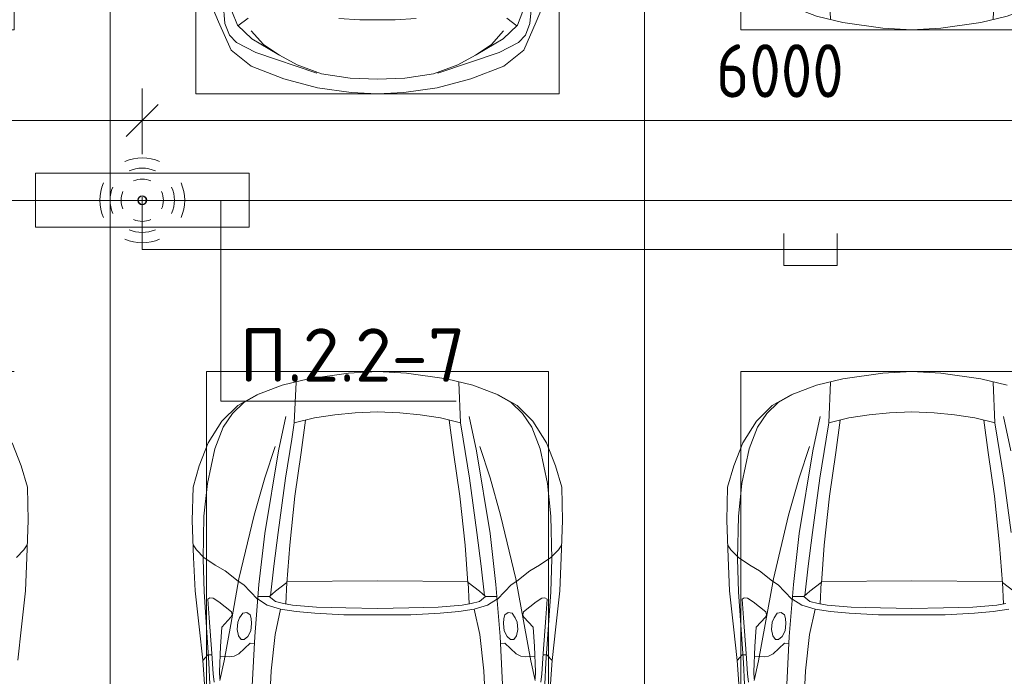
# Model space of a CAD drawing. Header units: millimetres. Extents: x -32229 to 288056, y -13689 to 125138.
# Tile 96 of 193: x -18638 to -14032, y 102124 to 105197. Entities that reach past the tile are written whole.
import ezdxf

# ---------------------------------------------------------------- set-up
doc = ezdxf.new("R2010")
doc.units = ezdxf.units.MM
for name, color, linetype, lineweight in [('A-ANNO-DIMS', 7, 'Continuous', 9), ('A-ANNO-DIMS-200', 7, 'Continuous', 9), ('A-ANNO-NOTE', 7, 'Continuous', 18), ('A-DETL-GENF', 7, 'Continuous', 18), ('A-DETL-THIN', 7, 'Continuous', 9), ('C-PRKG', 7, 'Continuous', 18), ('G-ANNO-TEXT', 7, 'Continuous', 9)]:
    doc.layers.add(name, color=color, linetype=linetype, lineweight=lineweight)
doc.layers.add('A-DETL', color=7, linetype='Continuous', lineweight=9, true_color=0x00a600)
doc.styles.add('GOST Common_3', font='GOST_Common.ttf', dxfattribs={"width": 0.9, "height": 250})
doc.styles.add('ISOCPEUR', font='isocpeur.ttf', dxfattribs={"height": 250})
doc.dimstyles.new('ГОСТ_2_5_мм2', dxfattribs={"dimscale": 304.8, "dimtxt": 251.428749, "dimasz": 0.492126, "dimexe": 0.492126, "dimexo": 0.656168, "dimgap": 0.098425, "dimtad": 1, "dimdec": 0, "dimdsep": 46, "dimtxsty": 'GOST Common_3', "dimblk1": 'OBLIQUE', "dimblk2": 'OBLIQUE', "dimsah": 1, "dimcen": 0.09, "dimazin": 2, "dimtfac": 1, "dimtdec": 4, "dimtix": 1, "dimtmove": 0, "dimatfit": 3, "dimfxl": 1, "dimtvp": 1, "dimtolj": 1, "dimtzin": 0, "dimarcsym": 2})

# ---------------------------------------------------------------- blocks, each defined once
blk = doc.blocks.new('АР_Машиноместо - 4900x2400_М__5300х2500_-V41--02 ЭО')
at = {"layer": 'A-DETL-GENF', "color": 253, "lineweight": 13, "true_color": 0xaaaaaa}
for p, q in [((1114.6, 4493), (927, 4466.6)), ((1250, 4500), (1114.6, 4493)), ((1250, 4500), (1385.4, 4493)), ((1385.4, 4493), (1573, 4466.6)), ((804.4, 4436.7), (686, 4391.6)), ((927, 4466.6), (804.4, 4436.7)), ((861.2, 4260.3), (869.3, 4451.1)), ((1573, 4466.6), (1695.6, 4436.7)), ((1638.8, 4260.3), (1630.7, 4451.1)), ((1695.6, 4436.7), (1814, 4391.6)), ((686, 4391.6), (596.3, 4340.6)), ((1814, 4391.6), (1903.7, 4340.6)), ((596.3, 4340.6), (522.5, 4267.9)), ((1903.7, 4340.6), (1977.5, 4267.9)), ((955.5, 4283.9), (861, 4259.4)), ((1050.4, 4297.3), (955.5, 4283.9)), ((1146, 4306.7), (1050.4, 4297.3)), ((1250, 4312), (1146, 4306.7)), ((1250, 4312), (1354, 4306.7)), ((1354, 4306.7), (1449.6, 4297.3)), ((1449.6, 4297.3), (1544.5, 4283.9)), ((1544.5, 4283.9), (1639, 4259.4)), ((522.5, 4267.9), (458.6, 4167)), ((914, 4272.5), (893.6, 4121.6)), ((1586, 4272.5), (1606.4, 4121.6)), ((1977.5, 4267.9), (2041.4, 4167)), ((458.6, 4167), (416.4, 4059.2)), ((2041.4, 4167), (2083.6, 4059.2)), ((893.6, 4121.6), (863.9, 3917.5)), ((1606.4, 4121.6), (1636.1, 3917.5)), ((416.4, 4059.2), (387.4, 3958.4)), ((2083.6, 4059.2), (2112.6, 3958.4)), ((387.4, 3958.4), (384, 3802.9)), ((863.9, 3917.5), (840.1, 3687.8)), ((1636.1, 3917.5), (1659.9, 3687.8)), ((2112.6, 3958.4), (2116, 3802.9)), ((384, 3802.9), (390.2, 3630)), ((2116, 3802.9), (2109.8, 3630)), ((403.8, 3665.5), (388.1, 3688.4)), ((840.1, 3687.8), (826.6, 3509.6)), ((1659.9, 3687.8), (1673.4, 3509.6)), ((2096.2, 3665.5), (2111.9, 3688.4)), ((438.6, 3629.8), (403.8, 3665.5)), ((2061.4, 3629.8), (2096.2, 3665.5)), ((390.2, 3630), (397.1, 3474.2)), ((491.4, 3594.2), (438.6, 3629.8)), ((537.9, 3567), (491.4, 3594.2)), ((1962.1, 3567), (2008.6, 3594.2)), ((2008.6, 3594.2), (2061.4, 3629.8)), ((2109.8, 3630), (2102.9, 3474.2)), ((598.3, 3518.6), (537.9, 3567)), ((1901.7, 3518.6), (1962.1, 3567)), ((624.9, 3501.2), (598.3, 3518.6)), ((654.7, 3470.4), (624.9, 3501.2)), ((676.4, 3260.1), (695.7, 3502.8)), ((773.2, 3472.4), (825.6, 3512.1)), ((825.6, 3512.1), (821, 3413)), ((1250, 3520.1), (827.2, 3517.2)), ((1250, 3520.1), (1672.8, 3517.2)), ((1674.4, 3512.1), (1679, 3413)), ((1726.8, 3472.4), (1674.4, 3512.1)), ((1823.6, 3260.1), (1804.3, 3502.8)), ((1845.3, 3470.4), (1875.1, 3501.2)), ((1875.1, 3501.2), (1901.7, 3518.6)), ((397.1, 3474.2), (415.7, 3305.9)), ((690.2, 3433.7), (654.7, 3470.4)), ((744.3, 3447), (773.2, 3472.4)), ((1755.7, 3447), (1726.8, 3472.4)), ((1809.8, 3433.7), (1845.3, 3470.4)), ((2102.9, 3474.2), (2084.3, 3305.9)), ((456.6, 3434.5), (466.2, 3441.1)), ((462.2, 3347.3), (456.6, 3434.5)), ((466.2, 3441.1), (481.5, 3439.1)), ((481.5, 3439.1), (508, 3422.8)), ((508, 3422.8), (566.8, 3375.1)), ((744.1, 3447.2), (691.3, 3447.2)), ((773, 3424.2), (744.1, 3447.2)), ((811.1, 3414.8), (773, 3424.2)), ((853.3, 3407.2), (811.1, 3414.8)), ((1646.7, 3407.2), (1688.9, 3414.8)), ((1688.9, 3414.8), (1727, 3424.2)), ((1727, 3424.2), (1755.7, 3447)), ((1755.7, 3447.2), (1808.7, 3447.2)), ((1992, 3422.8), (1933.2, 3375.1)), ((2018.5, 3439.1), (1992, 3422.8)), ((2033.8, 3441.1), (2018.5, 3439.1)), ((2043.4, 3434.5), (2033.8, 3441.1)), ((2037.8, 3347.3), (2043.4, 3434.5)), ((566.8, 3375.1), (569.7, 3360.7)), ((605.2, 3346.8), (620, 3369.3)), ((620, 3369.3), (638.7, 3372.5)), ((638.7, 3372.5), (654.1, 3360.7)), ((965.3, 3397.8), (853.3, 3407.2)), ((1102.5, 3394.3), (965.3, 3397.8)), ((1250, 3391.3), (1102.5, 3394.3)), ((1250, 3391.3), (1397.5, 3394.3)), ((1397.5, 3394.3), (1534.7, 3397.8)), ((1534.7, 3397.8), (1646.7, 3407.2)), ((1861.3, 3372.5), (1845.9, 3360.7)), ((1880, 3369.3), (1861.3, 3372.5)), ((1894.8, 3346.8), (1880, 3369.3)), ((1933.2, 3375.1), (1930.3, 3360.7)), ((474.8, 3179.9), (462.2, 3347.3)), ((564.6, 3349.7), (522.2, 3303.2)), ((569.7, 3360.7), (564.6, 3349.7)), ((593.6, 3292.5), (597.1, 3327.4)), ((597.1, 3327.4), (605.2, 3346.8)), ((654.1, 3360.7), (658.7, 3344.5)), ((661.1, 3321.2), (657.2, 3286.3)), ((658.7, 3344.5), (661.1, 3321.2)), ((1841.3, 3344.5), (1838.9, 3321.2)), ((1838.9, 3321.2), (1842.8, 3286.3)), ((1845.9, 3360.7), (1841.3, 3344.5)), ((1902.9, 3327.4), (1894.8, 3346.8)), ((1906.4, 3292.5), (1902.9, 3327.4)), ((1930.3, 3360.7), (1935.4, 3349.7)), ((1935.4, 3349.7), (1977.8, 3303.2)), ((2025.2, 3179.9), (2037.8, 3347.3)), ((415.7, 3305.9), (432.8, 3149.3)), ((522.2, 3303.2), (515.3, 3213.7)), ((599.8, 3262.3), (593.6, 3292.5)), ((657.2, 3286.3), (643.2, 3259.9)), ((1842.8, 3286.3), (1856.8, 3259.9)), ((1900.2, 3262.3), (1906.4, 3292.5)), ((1977.8, 3303.2), (1984.7, 3213.7)), ((2084.3, 3305.9), (2067.1, 3148.3)), ((612.1, 3245.7), (599.8, 3262.3)), ((654.5, 3228.1), (601.7, 3179.4)), ((626.8, 3246.1), (612.1, 3245.7)), ((643.2, 3259.9), (626.8, 3246.1)), ((674.6, 3227.6), (654.5, 3228.1)), ((659.3, 2936), (676.4, 3260.1)), ((1840.7, 2936), (1823.6, 3260.1)), ((1825.4, 3227.6), (1845.5, 3228.1)), ((1845.5, 3228.1), (1898.3, 3179.4)), ((1856.8, 3259.9), (1873.2, 3246.1)), ((1873.2, 3246.1), (1887.9, 3245.7)), ((1887.9, 3245.7), (1900.2, 3262.3)), ((480.8, 3085), (474.8, 3179.9)), ((515.3, 3213.7), (510.9, 3094.6)), ((601.7, 3179.4), (579.5, 3167.7)), ((1898.3, 3179.4), (1920.5, 3167.7)), ((1984.7, 3213.7), (1989.1, 3094.6)), ((2019.2, 3085), (2025.2, 3179.9)), ((432.8, 3149.3), (446, 2964.8)), ((456.9, 3174.2), (432.9, 3148.3)), ((475.2, 3173.5), (456.9, 3174.2)), ((558.4, 3165.4), (513.6, 3168)), ((579.5, 3167.7), (558.4, 3165.4)), ((1920.5, 3167.7), (1941.6, 3165.4)), ((1941.6, 3165.4), (1986.4, 3168)), ((2024.8, 3173.5), (2043.1, 3174.2)), ((2043.1, 3174.2), (2067.1, 3148.3)), ((2067.2, 3149.3), (2054, 2964.8)), ((510.9, 3094.6), (512.2, 3061.4)), ((1989.1, 3094.6), (1987.8, 3061.4)), ((485.6, 3046.1), (480.8, 3085)), ((2014.4, 3046.1), (2019.2, 3085))]:
    blk.add_line(p, q, dxfattribs=at)
at = {"layer": 'A-DETL-GENF', "color": 254, "lineweight": 13, "true_color": 0xd4d4d4}
for p, q in [((696.3, 4395.8), (625, 4354.8)), ((1803.7, 4395.8), (1875, 4354.8)), ((625, 4354.8), (571.5, 4303.1)), ((1875, 4354.8), (1928.5, 4303.1)), ((571.5, 4303.1), (527.8, 4239.8)), ((786.9, 4128.3), (821.1, 4289.8)), ((1713.1, 4128.3), (1678.9, 4289.8)), ((1928.5, 4303.1), (1972.2, 4239.8)), ((527.8, 4239.8), (488.6, 4138.1)), ((849, 4182.8), (861.2, 4260.3)), ((1651, 4182.8), (1638.8, 4260.3)), ((1972.2, 4239.8), (2011.4, 4138.1)), ((722.7, 4001.8), (771.7, 4149.8)), ((819.4, 4000.8), (849, 4182.8)), ((1680.6, 4000.8), (1651, 4182.8)), ((1777.3, 4001.8), (1728.3, 4149.8)), ((488.6, 4138.1), (454.7, 3976.8)), ((723.2, 3741.5), (786.9, 4128.3)), ((1776.8, 3741.5), (1713.1, 4128.3)), ((2011.4, 4138.1), (2045.3, 3976.8)), ((454.7, 3976.8), (438.6, 3823.4)), ((673.6, 3827.1), (722.7, 4001.8)), ((785.7, 3746.6), (819.4, 4000.8)), ((1714.3, 3746.6), (1680.6, 4000.8)), ((1826.4, 3827.1), (1777.3, 4001.8)), ((2045.3, 3976.8), (2061.4, 3823.4)), ((438.6, 3823.4), (434.2, 3623.7)), ((602.3, 3530.2), (673.6, 3827.1)), ((1897.7, 3530.2), (1826.4, 3827.1)), ((2061.4, 3823.4), (2065.8, 3623.7)), ((695.7, 3502.8), (723.2, 3741.5)), ((765.5, 3589.1), (785.7, 3746.6)), ((1734.5, 3589.1), (1714.3, 3746.6)), ((1804.3, 3502.8), (1776.8, 3741.5)), ((434.2, 3623.7), (439.5, 3468.5)), ((2065.8, 3623.7), (2060.5, 3468.5)), ((749.1, 3450.8), (765.5, 3589.1)), ((1750.9, 3450.8), (1734.5, 3589.1)), ((564, 3316.2), (602.3, 3530.2)), ((1936, 3316.2), (1897.7, 3530.2)), ((439.5, 3468.5), (462, 3136.6)), ((2060.5, 3468.5), (2038, 3136.6)), ((734.6, 3405.8), (688.5, 3435.5)), ((1765.4, 3405.8), (1811.5, 3435.5)), ((797.1, 3388.2), (734.6, 3405.8)), ((771.7, 3268.5), (797.1, 3388.2)), ((870, 3377.1), (797.1, 3388.2)), ((957.1, 3368.9), (870, 3377.1)), ((1093.5, 3360.7), (957.1, 3368.9)), ((1406.5, 3360.7), (1542.9, 3368.9)), ((1542.9, 3368.9), (1630, 3377.1)), ((1630, 3377.1), (1702.9, 3388.2)), ((1702.9, 3388.2), (1765.4, 3405.8)), ((1728.3, 3268.5), (1702.9, 3388.2)), ((1250, 3360.7), (1093.5, 3360.7)), ((1250, 3360.7), (1406.5, 3360.7)), ((532.7, 3145.9), (564, 3316.2)), ((1967.3, 3145.9), (1936, 3316.2)), ((752.8, 3099), (771.7, 3268.5)), ((1747.2, 3099), (1728.3, 3268.5)), ((462, 3136.6), (466.3, 3036.3)), ((512.5, 3053.2), (532.7, 3145.9)), ((1987.5, 3053.2), (1967.3, 3145.9)), ((2038, 3136.6), (2033.7, 3036.3)), ((737.8, 2818.3), (752.8, 3099)), ((1762.2, 2818.3), (1747.2, 3099))]:
    blk.add_line(p, q, dxfattribs=at)
at = {"layer": 'C-PRKG', "color": 253, "lineweight": 13, "true_color": 0xaaaaaa}
for p, q in [((2500, 5300), (0, 5300)), ((0, 0), (0, 5300)), ((2500, 0), (2500, 5300)), ((450, 4500), (2050, 4500)), ((450, 800), (450, 4500)), ((2050, 800), (2050, 4500))]:
    blk.add_line(p, q, dxfattribs=at)
blk = doc.blocks.new('АР_Машиноместо - 5300x2500_С-V39--02 ЭО')
at = {"layer": 'A-DETL-GENF', "color": 253, "lineweight": 13, "true_color": 0xaaaaaa}
for p, q in [((507.1, -4462.6), (419.6, -4254.2)), ((1992.9, -4462.6), (2080.4, -4254.2)), ((528.4, -4374.7), (536.4, -4471.4)), ((1971.6, -4374.7), (1963.6, -4471.4)), ((594.6, -4479.3), (569.5, -4413.1)), ((1905.4, -4479.3), (1930.5, -4413.1)), ((565.9, -4595.1), (507.1, -4462.6)), ((645, -4445.5), (597.3, -4481.4)), ((1069.6, -4447.3), (1167.1, -4453.2)), ((1167.1, -4453.2), (1250, -4453.9)), ((1332.9, -4453.2), (1250, -4453.9)), ((1430.4, -4447.3), (1332.9, -4453.2)), ((1855, -4445.5), (1902.7, -4481.4)), ((1934.1, -4595.1), (1992.9, -4462.6)), ((536.4, -4471.4), (557.5, -4525.7)), ((661.8, -4543.1), (594.6, -4479.3)), ((717.1, -4568.9), (659.6, -4505.3)), ((1782.9, -4568.9), (1840.4, -4505.3)), ((1838.2, -4543.1), (1905.4, -4479.3)), ((1963.6, -4471.4), (1942.5, -4525.7)), ((557.5, -4525.7), (590.7, -4560.1)), ((788.5, -4617.7), (661.8, -4543.1)), ((1711.5, -4617.7), (1838.2, -4543.1)), ((1942.5, -4525.7), (1909.3, -4560.1)), ((659.1, -4669.9), (565.9, -4595.1)), ((590.7, -4560.1), (680.7, -4606.5)), ((791.3, -4619.7), (717.1, -4568.9)), ((1708.7, -4619.7), (1782.9, -4568.9)), ((1909.3, -4560.1), (1819.3, -4606.5)), ((1840.9, -4669.9), (1934.1, -4595.1)), ((680.7, -4606.5), (967, -4703.6)), ((873.9, -4665.1), (791.3, -4619.7)), ((1819.3, -4606.5), (1533, -4703.6)), ((1626.1, -4665.1), (1708.7, -4619.7)), ((812.7, -4729.4), (659.1, -4669.9)), ((988.2, -4706.7), (873.9, -4665.1)), ((1511.8, -4706.7), (1626.1, -4665.1)), ((1687.3, -4729.4), (1840.9, -4669.9)), ((970.2, -4771.8), (812.7, -4729.4)), ((1122.2, -4726.4), (988.2, -4706.7)), ((1250, -4731.7), (1122.2, -4726.4)), ((1250, -4731.7), (1377.8, -4726.4)), ((1377.8, -4726.4), (1511.8, -4706.7)), ((1529.8, -4771.8), (1687.3, -4729.4)), ((1126.4, -4794.1), (970.2, -4771.8)), ((1373.6, -4794.1), (1529.8, -4771.8)), ((1250, -4800), (1126.4, -4794.1)), ((1250, -4800), (1373.6, -4794.1))]:
    blk.add_line(p, q, dxfattribs=at)
at = {"layer": 'C-PRKG', "color": 253, "lineweight": 13, "true_color": 0xaaaaaa}
for p, q in [((0, 0), (0, -5300)), ((2500, 0), (2500, -5300)), ((400, -500), (400, -4800)), ((2100, -500), (2100, -4800)), ((400, -4800), (2100, -4800)), ((2500, -5300), (0, -5300))]:
    blk.add_line(p, q, dxfattribs=at)
blk = doc.blocks.new('АР_Машиноместо - 4900x2400_М__5300х2500_-2211001--02 ЭО')
at = {"layer": 'A-DETL-GENF', "color": 254, "lineweight": 13, "true_color": 0xd4d4d4}
for p, q in [((1762.2, -2818.3), (1747.2, -3099)), ((2038, -3136.6), (2033.7, -3036.3)), ((1987.5, -3053.2), (1967.3, -3145.9)), ((1747.2, -3099), (1728.3, -3268.5)), ((1967.3, -3145.9), (1936, -3316.2)), ((2060.5, -3468.5), (2038, -3136.6)), ((1728.3, -3268.5), (1702.9, -3388.2)), ((1936, -3316.2), (1897.7, -3530.2)), ((1093.5, -3360.7), (957.1, -3368.9)), ((1250, -3360.7), (1093.5, -3360.7)), ((1250, -3360.7), (1406.5, -3360.7)), ((1406.5, -3360.7), (1542.9, -3368.9)), ((870, -3377.1), (797.1, -3388.2)), ((957.1, -3368.9), (870, -3377.1)), ((1542.9, -3368.9), (1630, -3377.1)), ((1630, -3377.1), (1702.9, -3388.2)), ((1702.9, -3388.2), (1765.4, -3405.8)), ((1765.4, -3405.8), (1811.5, -3435.5)), ((1750.9, -3450.8), (1734.5, -3589.1)), ((2065.8, -3623.7), (2060.5, -3468.5)), ((1804.3, -3502.8), (1776.8, -3741.5)), ((1897.7, -3530.2), (1826.4, -3827.1)), ((1734.5, -3589.1), (1714.3, -3746.6)), ((2061.4, -3823.4), (2065.8, -3623.7)), ((785.7, -3746.6), (819.4, -4000.8)), ((1714.3, -3746.6), (1680.6, -4000.8)), ((1776.8, -3741.5), (1713.1, -4128.3)), ((1826.4, -3827.1), (1777.3, -4001.8)), ((2045.3, -3976.8), (2061.4, -3823.4)), ((819.4, -4000.8), (849, -4182.8)), ((1680.6, -4000.8), (1651, -4182.8)), ((1777.3, -4001.8), (1728.3, -4149.8)), ((2011.4, -4138.1), (2045.3, -3976.8)), ((786.9, -4128.3), (821.1, -4289.8)), ((1713.1, -4128.3), (1678.9, -4289.8)), ((1972.2, -4239.8), (2011.4, -4138.1)), ((849, -4182.8), (861.2, -4260.3)), ((1651, -4182.8), (1638.8, -4260.3)), ((1928.5, -4303.1), (1972.2, -4239.8)), ((1875, -4354.8), (1928.5, -4303.1)), ((1803.7, -4395.8), (1875, -4354.8))]:
    blk.add_line(p, q, dxfattribs=at)
at = {"layer": 'A-DETL-GENF', "color": 253, "lineweight": 13, "true_color": 0xaaaaaa}
for p, q in [((1840.7, -2936), (1823.6, -3260.1)), ((2067.2, -3149.3), (2054, -2964.8)), ((1989.1, -3094.6), (1987.8, -3061.4)), ((2014.4, -3046.1), (2019.2, -3085)), ((2019.2, -3085), (2025.2, -3179.9)), ((1984.7, -3213.7), (1989.1, -3094.6)), ((415.7, -3305.9), (432.8, -3149.3)), ((1898.3, -3179.4), (1920.5, -3167.7)), ((1920.5, -3167.7), (1941.6, -3165.4)), ((1941.6, -3165.4), (1986.4, -3168)), ((2024.8, -3173.5), (2043.1, -3174.2)), ((2043.1, -3174.2), (2067.1, -3148.3)), ((2084.3, -3305.9), (2067.1, -3148.3)), ((1845.5, -3228.1), (1898.3, -3179.4)), ((1977.8, -3303.2), (1984.7, -3213.7)), ((2025.2, -3179.9), (2037.8, -3347.3)), ((1823.6, -3260.1), (1804.3, -3502.8)), ((1825.4, -3227.6), (1845.5, -3228.1)), ((1842.8, -3286.3), (1856.8, -3259.9)), ((1856.8, -3259.9), (1873.2, -3246.1)), ((1873.2, -3246.1), (1887.9, -3245.7)), ((1887.9, -3245.7), (1900.2, -3262.3)), ((1900.2, -3262.3), (1906.4, -3292.5)), ((397.1, -3474.2), (415.7, -3305.9)), ((1838.9, -3321.2), (1842.8, -3286.3)), ((1906.4, -3292.5), (1902.9, -3327.4)), ((1935.4, -3349.7), (1977.8, -3303.2)), ((2102.9, -3474.2), (2084.3, -3305.9)), ((1841.3, -3344.5), (1838.9, -3321.2)), ((1845.9, -3360.7), (1841.3, -3344.5)), ((1861.3, -3372.5), (1845.9, -3360.7)), ((1894.8, -3346.8), (1880, -3369.3)), ((1902.9, -3327.4), (1894.8, -3346.8)), ((1930.3, -3360.7), (1935.4, -3349.7)), ((1933.2, -3375.1), (1930.3, -3360.7)), ((2037.8, -3347.3), (2043.4, -3434.5)), ((853.3, -3407.2), (811.1, -3414.8)), ((965.3, -3397.8), (853.3, -3407.2)), ((1102.5, -3394.3), (965.3, -3397.8)), ((1250, -3391.3), (1102.5, -3394.3)), ((1250, -3391.3), (1397.5, -3394.3)), ((1397.5, -3394.3), (1534.7, -3397.8)), ((1534.7, -3397.8), (1646.7, -3407.2)), ((1646.7, -3407.2), (1688.9, -3414.8)), ((1880, -3369.3), (1861.3, -3372.5)), ((1992, -3422.8), (1933.2, -3375.1)), ((825.6, -3512.1), (821, -3413)), ((1674.4, -3512.1), (1679, -3413)), ((1688.9, -3414.8), (1727, -3424.2)), ((1755.7, -3447), (1726.8, -3472.4)), ((1727, -3424.2), (1755.7, -3447)), ((1755.7, -3447.2), (1808.7, -3447.2)), ((1809.8, -3433.7), (1845.3, -3470.4)), ((2018.5, -3439.1), (1992, -3422.8)), ((2033.8, -3441.1), (2018.5, -3439.1)), ((2043.4, -3434.5), (2033.8, -3441.1)), ((390.2, -3630), (397.1, -3474.2)), ((773.2, -3472.4), (825.6, -3512.1)), ((1726.8, -3472.4), (1674.4, -3512.1)), ((1845.3, -3470.4), (1875.1, -3501.2)), ((2109.8, -3630), (2102.9, -3474.2)), ((840.1, -3687.8), (826.6, -3509.6)), ((1250, -3520.1), (827.2, -3517.2)), ((1250, -3520.1), (1672.8, -3517.2)), ((1659.9, -3687.8), (1673.4, -3509.6)), ((1875.1, -3501.2), (1901.7, -3518.6)), ((1901.7, -3518.6), (1962.1, -3567)), ((1962.1, -3567), (2008.6, -3594.2)), ((384, -3802.9), (390.2, -3630)), ((438.6, -3629.8), (403.8, -3665.5)), ((2008.6, -3594.2), (2061.4, -3629.8)), ((2061.4, -3629.8), (2096.2, -3665.5)), ((2116, -3802.9), (2109.8, -3630)), ((403.8, -3665.5), (388.1, -3688.4)), ((2096.2, -3665.5), (2111.9, -3688.4)), ((863.9, -3917.5), (840.1, -3687.8)), ((1636.1, -3917.5), (1659.9, -3687.8)), ((387.4, -3958.4), (384, -3802.9)), ((2112.6, -3958.4), (2116, -3802.9)), ((416.4, -4059.2), (387.4, -3958.4)), ((893.6, -4121.6), (863.9, -3917.5)), ((1606.4, -4121.6), (1636.1, -3917.5)), ((2083.6, -4059.2), (2112.6, -3958.4)), ((458.6, -4167), (416.4, -4059.2)), ((2041.4, -4167), (2083.6, -4059.2)), ((914, -4272.5), (893.6, -4121.6)), ((1586, -4272.5), (1606.4, -4121.6)), ((1977.5, -4267.9), (2041.4, -4167)), ((955.5, -4283.9), (861, -4259.4)), ((861.2, -4260.3), (869.3, -4451.1)), ((1544.5, -4283.9), (1639, -4259.4)), ((1638.8, -4260.3), (1630.7, -4451.1)), ((1903.7, -4340.6), (1977.5, -4267.9)), ((1050.4, -4297.3), (955.5, -4283.9)), ((1146, -4306.7), (1050.4, -4297.3)), ((1250, -4312), (1146, -4306.7)), ((1250, -4312), (1354, -4306.7)), ((1354, -4306.7), (1449.6, -4297.3)), ((1449.6, -4297.3), (1544.5, -4283.9)), ((1814, -4391.6), (1903.7, -4340.6)), ((1695.6, -4436.7), (1814, -4391.6)), ((927, -4466.6), (804.4, -4436.7)), ((1114.6, -4493), (927, -4466.6)), ((1385.4, -4493), (1573, -4466.6)), ((1573, -4466.6), (1695.6, -4436.7)), ((1250, -4500), (1114.6, -4493)), ((1250, -4500), (1385.4, -4493))]:
    blk.add_line(p, q, dxfattribs=at)
at = {"layer": 'C-PRKG', "color": 253, "lineweight": 13, "true_color": 0xaaaaaa}
for p, q in [((0, 0), (0, -5300)), ((2500, 0), (2500, -5300)), ((2050, -800), (2050, -4500)), ((450, -4500), (2050, -4500)), ((2500, -5300), (0, -5300))]:
    blk.add_line(p, q, dxfattribs=at)
blk = doc.blocks.new('Наметкина 10_РД_АР_П_rvt-1--02 ЭО')
at = {"layer": 'C-PRKG', "color": 253, "lineweight": 13, "true_color": 0xaaaaaa, "rotation": 180}
for name, p in [('АР_Машиноместо - 4900x2400_М__5300х2500_-V41--02 ЭО', (-18214.7, 109650)), ('АР_Машиноместо - 4900x2400_М__5300х2500_-V41--02 ЭО', (-13214.7, 109650)), ('АР_Машиноместо - 4900x2400_М__5300х2500_-2211001--02 ЭО', (-18214.7, 99050)), ('АР_Машиноместо - 4900x2400_М__5300х2500_-2211001--02 ЭО', (-13214.7, 99050))]:
    blk.add_blockref(name, p, dxfattribs=at)
at = {"layer": 'C-PRKG', "color": 253, "lineweight": 13, "true_color": 0xaaaaaa}
for name, p in [('АР_Машиноместо - 5300x2500_С-V39--02 ЭО', (-18214.7, 109650)), ('АР_Машиноместо - 4900x2400_М__5300х2500_-V41--02 ЭО', (-18214.7, 99050))]:
    blk.add_blockref(name, p, dxfattribs=at)
blk = doc.blocks.new('DIMBLOCK136--02 ЭО')
at = {"layer": 'A-ANNO-DIMS-200'}
for p, q in [((-20964.7, 104631.6), (-20964.7, 104875.5)), ((-18064.9, 104566.8), (-18064.9, 104875.5)), ((-20964.7, 104725.5), (-20889.7, 104800.5)), ((-18064.9, 104725.5), (-17989.9, 104800.5)), ((-20964.7, 104725.5), (-21039.7, 104650.5)), ((-20964.7, 104725.5), (-18064.9, 104725.5)), ((-20964.7, 104725.5), (-20964.7, 104631.6)), ((-18064.9, 104725.5), (-18139.9, 104650.5)), ((-18064.9, 104725.5), (-18064.9, 104566.8))]:
    blk.add_line(p, q, dxfattribs=at)
at = {"layer": 'A-ANNO-DIMS-200', "color": 0, "insert": (-19830.1, 105082.2), "char_height": 250, "width": 756.843, "attachment_point": 1, "line_spacing_factor": 1.022761, "style": 'GOST Common_3'}
blk.add_mtext('2900', dxfattribs=at)
blk = doc.blocks.new('_Oblique')
at = {"color": 0, "linetype": 'ByBlock', "lineweight": -2}
blk.add_line((-0.5, -0.5), (0.5, 0.5), dxfattribs=at)
blk = doc.blocks.new('DIMBLOCK137--02 ЭО')
at = {"layer": 'A-ANNO-DIMS-200'}
for p, q in [((-18064.9, 104566.8), (-18064.9, 104875.5)), ((-12064.7, 104569), (-12064.7, 104875.5)), ((-18064.9, 104725.5), (-17989.9, 104800.5)), ((-12064.7, 104725.5), (-11989.7, 104800.5)), ((-18064.9, 104725.5), (-18139.9, 104650.5)), ((-18064.9, 104725.5), (-12064.7, 104725.5)), ((-18064.9, 104725.5), (-18064.9, 104566.8)), ((-12064.7, 104725.5), (-12139.7, 104650.5)), ((-12064.7, 104725.5), (-12064.7, 104569))]:
    blk.add_line(p, q, dxfattribs=at)
at = {"layer": 'A-ANNO-DIMS-200', "color": 0, "insert": (-15380.1, 105082.2), "char_height": 250, "width": 756.843, "attachment_point": 1, "line_spacing_factor": 1.022761, "style": 'GOST Common_3'}
blk.add_mtext('6000', dxfattribs=at)

msp = doc.modelspace()

# ---------------------------------------------------------------- linework, layer by layer
at = {"layer": 'A-ANNO-NOTE', "color": 5, "lineweight": 9, "true_color": 0x0000ff}
for p, q in [((-18564.9, 104478.1), (-17564.9, 104478.1)), ((-18564.9, 104225.4), (-18564.9, 104478.1)), ((-17564.9, 104478.1), (-17564.9, 104225.4)), ((-17564.9, 104225.4), (-18564.9, 104225.4))]:
    msp.add_line(p, q, dxfattribs=at)
for centre in [(-18065.8, 104351.6), (-18064.9, 104352.5), (-18064.9, 104350.8), (-18064, 104351.6)]:
    msp.add_circle(centre, 20, dxfattribs=at)
for centre, radius, start, end in [((-18064.9, 104350.8), 199.6, 66, 114), ((-18064.9, 104350.8), 151.5, 66, 114), ((-18064, 104351.6), 199.6, 156, 204), ((-18064.9, 104350.8), 99.8, 66, 114), ((-18065.8, 104351.6), 199.6, 336, 24), ((-18064, 104351.6), 151.5, 156, 204), ((-18064, 104351.6), 99.8, 156, 204), ((-18065.8, 104351.6), 99.8, 336, 24), ((-18065.8, 104351.6), 151.5, 336, 24), ((-18064.9, 104352.5), 99.8, 246, 294), ((-18064.9, 104352.5), 151.5, 246, 294), ((-18064.9, 104352.5), 199.6, 246, 294)]:
    msp.add_arc(centre, radius, start, end, dxfattribs=at)
at = {"layer": 'A-DETL', "color": 5, "true_color": 0x0000ff}
for p, q in [((-18064.9, 104366.8), (-18064.9, 104121.2)), ((-15064.4, 104196.2), (-15064.4, 104046.2)), ((-14814.4, 104046.2), (-14814.4, 104196.2)), ((9805.3, 104121.2), (-18064.9, 104121.2)), ((-15064.4, 104046.2), (-14814.4, 104046.2))]:
    msp.add_line(p, q, dxfattribs=at)
at = {"layer": 'A-DETL-THIN'}
for p, q in [((-17696.9, 104351.8), (-17696.9, 103411.8)), ((-17696.9, 103411.8), (-16596.9, 103411.8))]:
    msp.add_line(p, q, dxfattribs=at)

# ---------------------------------------------------------------- block references
at = {"lineweight": 5}
msp.add_blockref('Наметкина 10_РД_АР_П_rvt-1--02 ЭО', (0, 0), dxfattribs=at)

# ---------------------------------------------------------------- texts
at = {"layer": 'G-ANNO-TEXT', "insert": (-17609.3, 103752.2), "char_height": 250, "width": 1068.58, "attachment_point": 1, "line_spacing_factor": 1.139951, "style": 'ISOCPEUR'}
msp.add_mtext('\\pt600,1200,1800,2400,3000,3600,4200,4800,5400,6000,6600,7200,7800,8400,9000,9600,10200,10800,11400,12000,12600,13200,13800,14400,15000,15600,16200,16800,17400,18000,18600,19200;П.2.2-7', dxfattribs=at)

# ---------------------------------------------------------------- dimensions: what is measured, and where the dimension line sits
at = {"layer": 'A-ANNO-DIMS'}
for base, p1, p2, override, picture, middle in [((-18064.9, 104725.5), (-20964.7, 104831.6), (-18064.9, 104366.8), {"dimpost": '<>', "dimfxl": 2936.837498}, 'DIMBLOCK136--02 ЭО', (-19514.8, 104880.5)), ((-12064.7, 104725.5), (-18064.9, 104366.8), (-12064.7, 104369), {"dimpost": '<>', "dimfxl": 6000.177488}, 'DIMBLOCK137--02 ЭО', (-15064.8, 104880.5))]:
    dim = msp.add_linear_dim(base=base, p1=p1, p2=p2, dimstyle='ГОСТ_2_5_мм2', override=override, dxfattribs=at)
    dim.commit()
    dim.dimension.update_dxf_attribs({"geometry": picture, "text_midpoint": middle})

doc.saveas('drawing.dxf')
